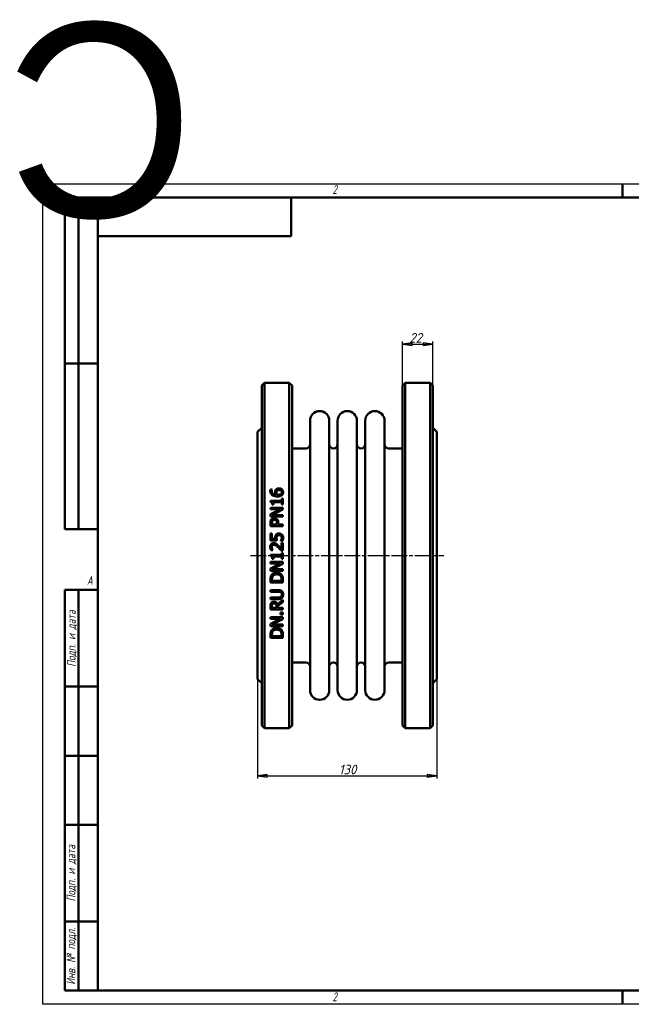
# Model space of a CAD drawing. Header units: millimetres. Extents: x -796 to 2258, y -139 to 713.
# Tile 2 of 4: x -17 to 427, y 0 to 713. Entities that reach past the tile are written whole.
import ezdxf
from ezdxf.enums import TextEntityAlignment as Align

# ---------------------------------------------------------------- set-up
doc = ezdxf.new("R2018")
doc.units = ezdxf.units.MM
doc.header["$LTSCALE"] = 2
doc.linetypes.add('CHAIN', pattern=[0.7087, 0.4724, -0.0591, 0.1181, -0.0591])
for name, color, linetype, lineweight in [('Видимый контур (ГОСТ)', 7, 'Continuous', 50), ('Кромка (ГОСТ)', 7, 'Continuous', 50), ('Обозначение (ГОСТ)', 7, 'Continuous', 25), ('Осевая линия (ГОСТ)', 7, 'Continuous', 25), ('Размер (ГОСТ)', 7, 'Continuous', 25), ('Эскизная геометрия (ГОСТ)', 7, 'Continuous', 50)]:
    doc.layers.add(name, color=color, linetype=linetype, lineweight=lineweight)
doc.styles.add('Альтернативный текст (ГОСТ)', font='arial.ttf', dxfattribs={"width": 0.8})
doc.styles.add('Обычный текст (ГОСТ)', font='GOST Common Italic.ttf')
doc.dimstyles.new('Обычный (ГОСТ)', dxfattribs={"dimscale": 2, "dimtxt": 3.5, "dimasz": 3.5, "dimexe": 1, "dimexo": 0, "dimgap": 0.5, "dimtad": 1, "dimtxsty": 'Обычный текст (ГОСТ)', "dimblk": 'Filled-1', "dimcen": 0.09, "dimdle": 15, "dimclrd": 256, "dimclre": 256, "dimclrt": 256, "dimazin": 2, "dimtfac": 0.714286, "dimtdec": 3, "dimtmove": 0, "dimatfit": 3, "dimfxl": 1, "dimtolj": 1, "dimlwd": 25, "dimlwe": 25, "dimarcsym": 0})

# ---------------------------------------------------------------- blocks, each defined once
blk = doc.blocks.new('Рамки ГОСТ - Рамка')
at = {"layer": 'Кромка (ГОСТ)', "lineweight": 25}
for p, q in [((0, 0), (0, 297)), ((0, 297), (420, 297)), ((420, 297), (420, 0)), ((420, 0), (0, 0))]:
    blk.add_line(p, q, dxfattribs=at)
at = {"layer": 'Кромка (ГОСТ)'}
for p, q in [((210, 292), (210, 297)), ((415, 292), (20, 292)), ((20, 292), (20, 5)), ((415, 5), (415, 292)), ((20, 5), (415, 5)), ((210, 5), (210, 0))]:
    blk.add_line(p, q, dxfattribs=at)
at = {"layer": 'Кромка (ГОСТ)', "char_height": 3.17, "attachment_point": 1, "style": 'Альтернативный текст (ГОСТ)'}
for s, insert, width in [('\\fGOST Common|b0|i1;{\\H3.1700;2}', (105, 296.5), 5.2328), ('\\fGOST Common|b0|i1;{\\H3.1700;1}', (315.02, 296.44), 5.2327), ('\\fGOST Common|b0|i1;{\\H3.1700;A}', (16, 155), 5.1335), ('\\fGOST Common|b0|i1;{\\H3.1700;A}', (416, 148.5), 5.0704), ('\\fGOST Common|b0|i1;{\\H3.1700;2}', (104.99, 4.3), 5.2328), ('\\fGOST Common|b0|i1;{\\H3.1700;1}', (315, 4.14), 6.6287)]:
    blk.add_mtext(s, dxfattribs=dict(at, insert=insert, width=width))
blk = doc.blocks.new('ГОСТ - Доп. графы 1')
at = {"layer": 'Эскизная геометрия (ГОСТ)'}
for p, q in [((-12, 0), (-12, 145)), ((-12, 145), (0, 145)), ((-7, 145), (-7, 0)), ((-12, 110), (-7, 110)), ((-7, 110), (0, 110)), ((-12, 85), (-7, 85)), ((-7, 85), (0, 85)), ((-12, 60), (-7, 60)), ((-7, 60), (0, 60)), ((-12, 25), (-7, 25)), ((-7, 25), (0, 25)), ((0, 0), (-12, 0))]:
    blk.add_line(p, q, dxfattribs=at)
at = {"layer": 'Обозначение (ГОСТ)', "char_height": 3.17, "attachment_point": 5, "rotation": 90, "style": 'Альтернативный текст (ГОСТ)'}
for s, insert, width in [('\\fGOST Common|b0|i1;{\\H3.1700;Подп. и дата}', (-9.37, 127.41), 34.7679), ('\\fGOST Common|b0|i1;{\\H3.1700;Подп. и дата}', (-9.5, 42.47), 35.1486), ('\\fGOST Common|b0|i1;{\\H3.1700;Инв. № подл.}', (-9.5, 12.41), 24.9618)]:
    blk.add_mtext(s, dxfattribs=dict(at, insert=insert, width=width))
at = {"layer": 'Обозначение (ГОСТ)', "lineweight": 30, "flags": 17}
for tag, p in [('Подп._и_дата_2', (-3.53, 127.51)), ('Инв._номер_дубликата', (-3.41, 97.47)), ('Взамен_инв._номера', (-3.46, 72.53)), ('Подп._и_дата_1', (-3.42, 42.35)), ('ИНВЕНТАРНЫЙ_НОМЕР', (-3.33, 12.68))]:
    blk.add_attdef(tag, text='', height=3.17, rotation=90, dxfattribs=at).set_placement(p, align=Align.MIDDLE_CENTER)
blk = doc.blocks.new('ГОСТ - Доп. графы 2')
at = {"layer": 'Эскизная геометрия (ГОСТ)'}
for p, q in [((-12, 0), (-12, 120)), ((-12, 120), (0, 120)), ((-7, 0), (-7, 120)), ((-12, 60), (0, 60)), ((0, 0), (-12, 0))]:
    blk.add_line(p, q, dxfattribs=at)
at = {"layer": 'Обозначение (ГОСТ)', "lineweight": 30, "flags": 17}
for tag, p in [('Первичная_применяемость', (-3.65, 90.03)), ('Справочный_номер', (-3.55, 30.02))]:
    blk.add_attdef(tag, text='', height=3.17, rotation=90, dxfattribs=at).set_placement(p, align=Align.MIDDLE_CENTER)
blk = doc.blocks.new('ГОСТ - Доп. графы 3')
at = {"layer": 'Эскизная геометрия (ГОСТ)'}
for p, q in [((0, 0), (70, 0)), ((70, 0), (70, -14)), ((70, -14), (0, -14))]:
    blk.add_line(p, q, dxfattribs=at)
at = {"layer": 'Обозначение (ГОСТ)', "lineweight": 30}
blk.add_attdef('ОБОЗНАЧЕНИЕ', text='', height=5, rotation=180, dxfattribs=at).set_placement((34.94, -6.97), align=Align.MIDDLE_CENTER)
blk = doc.blocks.new('Filled-1')
at = {"color": 0}
for p, q in [((0, 0), (-1, 0.14)), ((-1, 0.14), (-1, -0.14)), ((-1, 0), (0, 0)), ((-1, -0.14), (0, 0))]:
    blk.add_line(p, q, dxfattribs=at)
at = {"color": 0, "flags": 128}
blk.add_lwpolyline([(-1, -0.14), (0, 0), (-1, 0.14), (-1, -0.14)], dxfattribs=at)
at = {"color": 0}
blk.add_solid([(-1, -0.14), (0, 0), (-1, 0.14), (-1, -0.14)], dxfattribs=at)
blk = doc.blocks.new('*D9')
at = {"layer": 'Defpoints', "color": 0, "linetype": 'Continuous', "transparency": 16777216}
for p in [(155.7, 235.45), (285.7, 235.45), (285.7, 165.45)]:
    blk.add_point(p, dxfattribs=at)
at = {"layer": 'Размер (ГОСТ)', "linetype": 'Continuous', "lineweight": 25, "transparency": 16777216}
for p, q in [((155.7, 235.45), (155.7, 163.45)), ((285.7, 235.45), (285.7, 163.45)), ((162.7, 165.45), (278.7, 165.45))]:
    blk.add_line(p, q, dxfattribs=at)
at = {"layer": 'Размер (ГОСТ)', "linetype": 'Continuous', "lineweight": 25, "transparency": 16777216, "xscale": 7, "yscale": 7, "zscale": 7, "rotation": 180}
blk.add_blockref('Filled-1', (155.7, 165.45), dxfattribs=at)
at = {"layer": 'Размер (ГОСТ)', "linetype": 'Continuous', "lineweight": 25, "transparency": 16777216, "xscale": 7, "yscale": 7, "zscale": 7}
blk.add_blockref('Filled-1', (285.7, 165.45), dxfattribs=at)
at = {"layer": 'Размер (ГОСТ)', "linetype": 'Continuous', "lineweight": 25, "transparency": 16777216, "insert": (214.64, 173.45), "char_height": 7, "attachment_point": 1, "style": 'Обычный текст (ГОСТ)'}
blk.add_mtext('\\A1;130', dxfattribs=at)
blk = doc.blocks.new('*D13')
at = {"layer": 'Defpoints', "color": 0, "linetype": 'Continuous', "transparency": 16777216}
for p in [(282.7, 477.95), (260.7, 447.95), (282.7, 447.95)]:
    blk.add_point(p, dxfattribs=at)
at = {"layer": 'Размер (ГОСТ)', "linetype": 'Continuous', "lineweight": 25, "transparency": 16777216}
for p, q in [((260.7, 447.95), (260.7, 479.95)), ((267.7, 477.95), (275.7, 477.95)), ((282.7, 447.95), (282.7, 479.95))]:
    blk.add_line(p, q, dxfattribs=at)
at = {"layer": 'Размер (ГОСТ)', "linetype": 'Continuous', "lineweight": 25, "transparency": 16777216, "xscale": 7, "yscale": 7, "zscale": 7, "rotation": 180}
blk.add_blockref('Filled-1', (260.7, 477.95), dxfattribs=at)
at = {"layer": 'Размер (ГОСТ)', "linetype": 'Continuous', "lineweight": 25, "transparency": 16777216, "xscale": 7, "yscale": 7, "zscale": 7}
blk.add_blockref('Filled-1', (282.7, 477.95), dxfattribs=at)
at = {"layer": 'Размер (ГОСТ)', "linetype": 'Continuous', "lineweight": 25, "transparency": 16777216, "insert": (265.68, 485.95), "char_height": 7, "attachment_point": 1, "style": 'Обычный текст (ГОСТ)'}
blk.add_mtext('\\A1;22', dxfattribs=at)

msp = doc.modelspace()

# ---------------------------------------------------------------- linework, layer by layer
at = {"layer": 'Видимый контур (ГОСТ)'}
for p, q in [((158.697, 447.953), (160.697, 449.953)), ((160.697, 199.953), (160.697, 449.953)), ((160.697, 449.953), (178.697, 449.953)), ((178.697, 449.953), (178.697, 199.953)), ((180.697, 447.953), (178.697, 449.953)), ((260.697, 447.953), (262.697, 449.953)), ((262.697, 449.953), (280.697, 449.953)), ((262.697, 449.953), (262.697, 199.953)), ((280.697, 199.953), (280.697, 449.953)), ((282.697, 447.953), (280.697, 449.953)), ((158.697, 447.953), (158.697, 201.953)), ((180.697, 201.953), (180.697, 447.953)), ((260.697, 201.953), (260.697, 447.953)), ((282.697, 447.953), (282.697, 201.953)), ((193.697, 227.453), (193.697, 422.453)), ((207.697, 227.453), (207.697, 422.453)), ((213.697, 227.453), (213.697, 422.453)), ((227.697, 227.453), (227.697, 422.453)), ((233.697, 227.453), (233.697, 422.453)), ((247.697, 227.453), (247.697, 422.453)), ((155.697, 414.453), (158.697, 417.453)), ((155.697, 414.453), (155.697, 235.453)), ((285.697, 414.453), (282.697, 417.453)), ((285.697, 414.453), (285.697, 235.453)), ((180.697, 402.453), (190.697, 402.453)), ((250.697, 402.453), (260.697, 402.453)), ((165.042, 372.74), (166.201, 372.74)), ((166.201, 372.689), (166.201, 372.74)), ((165.056, 364.578), (165.056, 363.645)), ((165.056, 364.578), (173.166, 364.578)), ((173.166, 366.176), (173.166, 364.578)), ((173.166, 366.176), (174.085, 366.176)), ((174.085, 361.785), (174.085, 366.176)), ((165.085, 359.51), (174.085, 359.51)), ((165.085, 359.51), (165.085, 358.394)), ((172.211, 358.394), (165.085, 358.394)), ((172.211, 358.394), (165.085, 354.769)), ((167.135, 361.785), (166.311, 361.785)), ((166.325, 354.185), (174.085, 358.168)), ((167.135, 361.785), (167.135, 363.419)), ((173.166, 363.419), (167.135, 363.419)), ((173.166, 363.419), (173.166, 361.785)), ((174.085, 361.785), (173.166, 361.785)), ((174.085, 358.168), (174.085, 359.51)), ((165.085, 354.769), (165.085, 353.07)), ((174.085, 353.07), (165.085, 353.07)), ((166.325, 354.185), (174.085, 354.185)), ((174.085, 353.07), (174.085, 354.185)), ((165.085, 348.504), (165.085, 346.243)), ((174.085, 346.243), (165.085, 346.243)), ((166.121, 347.439), (166.121, 348.431)), ((166.121, 347.439), (169.709, 347.439)), ((169.709, 348.256), (169.709, 347.439)), ((170.73, 347.439), (170.73, 348.453)), ((170.73, 347.439), (174.085, 347.439)), ((174.085, 346.243), (174.085, 347.439)), ((165.085, 340.773), (165.085, 335.835)), ((165.085, 340.773), (166.143, 340.773)), ((169.724, 335.835), (165.085, 335.835)), ((166.143, 336.995), (166.143, 340.773)), ((166.143, 336.995), (168.542, 336.995)), ((172.488, 335.551), (172.488, 335.463)), ((173.764, 335.463), (172.488, 335.463)), ((166.719, 328.805), (165.435, 328.805)), ((166.719, 328.805), (166.719, 328.87)), ((174.085, 328.615), (172.809, 328.615)), ((173.042, 334.165), (174.085, 334.165)), ((173.042, 334.165), (173.042, 329.745)), ((174.085, 328.615), (174.085, 334.165)), ((165.056, 325.362), (165.056, 324.429)), ((165.056, 325.362), (173.166, 325.362)), ((167.135, 322.569), (166.311, 322.569)), ((167.135, 322.569), (167.135, 324.202)), ((173.166, 324.202), (167.135, 324.202)), ((173.166, 326.959), (173.166, 325.362)), ((173.166, 326.959), (174.085, 326.959)), ((173.166, 324.202), (173.166, 322.569)), ((174.085, 322.569), (173.166, 322.569)), ((174.085, 322.569), (174.085, 326.959)), ((165.085, 320.293), (174.085, 320.293)), ((165.085, 320.293), (165.085, 319.177)), ((172.211, 319.177), (165.085, 319.177)), ((172.211, 319.177), (165.085, 315.553)), ((165.085, 315.553), (165.085, 313.853)), ((174.085, 313.853), (165.085, 313.853)), ((166.325, 314.969), (174.085, 318.951)), ((166.325, 314.969), (174.085, 314.969)), ((174.085, 318.951), (174.085, 320.293)), ((174.085, 313.853), (174.085, 314.969)), ((165.085, 307.508), (165.085, 305.459)), ((166.121, 306.655), (166.121, 307.566)), ((166.121, 306.655), (173.05, 306.655)), ((173.05, 307.566), (173.05, 306.655)), ((174.085, 305.459), (174.085, 307.53)), ((174.085, 305.459), (165.085, 305.459)), ((165.085, 299.879), (165.085, 298.683)), ((165.085, 299.879), (170.701, 299.879)), ((170.73, 298.683), (165.085, 298.683)), ((165.085, 294.562), (170.701, 294.562)), ((165.085, 294.562), (165.085, 293.366)), ((170.701, 293.366), (165.085, 293.366)), ((174.085, 292.761), (170.169, 289.559)), ((174.085, 291.207), (174.085, 292.761)), ((165.085, 288.115), (165.085, 285.796)), ((174.085, 285.796), (165.085, 285.796)), ((166.121, 286.992), (166.121, 288.181)), ((166.121, 286.992), (169.505, 286.992)), ((169.505, 288.042), (169.505, 286.992)), ((170.504, 288.363), (174.085, 291.207)), ((170.504, 286.992), (170.504, 288.363)), ((170.504, 286.992), (174.085, 286.992)), ((174.085, 285.796), (174.085, 286.992)), ((165.085, 280.224), (165.085, 279.108)), ((165.085, 280.224), (174.085, 280.224)), ((172.211, 279.108), (165.085, 275.483)), ((172.211, 279.108), (165.085, 279.108)), ((166.325, 274.899), (174.085, 278.882)), ((172.364, 283.724), (174.085, 283.724)), ((172.364, 283.724), (172.364, 282.28)), ((174.085, 282.28), (172.364, 282.28)), ((174.085, 282.28), (174.085, 283.724)), ((174.085, 278.882), (174.085, 280.224)), ((165.085, 275.483), (165.085, 273.783)), ((174.085, 273.783), (165.085, 273.783)), ((166.325, 274.899), (174.085, 274.899)), ((174.085, 273.783), (174.085, 274.899)), ((165.085, 267.438), (165.085, 265.389)), ((174.085, 265.389), (165.085, 265.389)), ((166.121, 266.585), (166.121, 267.497)), ((166.121, 266.585), (173.05, 266.585)), ((173.05, 267.497), (173.05, 266.585)), ((174.085, 265.389), (174.085, 267.46)), ((180.697, 247.453), (190.697, 247.453)), ((250.697, 247.453), (260.697, 247.453)), ((155.697, 235.453), (158.697, 232.453)), ((285.697, 235.453), (282.697, 232.453)), ((158.697, 201.953), (160.697, 199.953)), ((160.697, 199.953), (178.697, 199.953)), ((180.697, 201.953), (178.697, 199.953)), ((260.697, 201.953), (262.697, 199.953)), ((262.697, 199.953), (280.697, 199.953)), ((282.697, 201.953), (280.697, 199.953))]:
    msp.add_line(p, q, dxfattribs=at)
for centre, radius, start, end in [((200.697, 422.453), 7, 0, 180), ((220.697, 422.453), 7, 0, 180), ((240.697, 422.453), 7, 0, 180), ((190.697, 405.453), 3, 270, 0), ((210.697, 405.453), 3, 180, 0), ((230.697, 405.453), 3, 180, 0), ((250.697, 405.453), 3, 180, 270), ((190.697, 244.453), 3, 0, 90), ((210.697, 244.453), 3, 0, 180), ((230.697, 244.453), 3, 0, 180), ((250.697, 244.453), 3, 90, 180), ((200.697, 227.453), 7, 180, 0), ((220.697, 227.453), 7, 180, 0), ((240.697, 227.453), 7, 180, 0)]:
    msp.add_arc(centre, radius, start, end, dxfattribs=at)
for points, knots in [([(164.918, 371.719), (164.918, 371.825), (164.92, 371.931), (164.932, 372.137), (164.942, 372.248), (164.973, 372.479), (165, 372.614), (165.042, 372.74)], [0, 0, 0, 0, 0.03426413, 0.03426413, 0.06697497, 0.06697497, 0.10954171, 0.10954171, 0.10954171, 0.10954171]), ([(166.369, 368.67), (166.038, 368.906), (165.763, 369.189), (165.418, 369.699), (165.245, 369.987), (164.973, 370.824), (164.918, 371.272), (164.918, 371.719)], [0, 0, 0, 0, 0.12461931, 0.12461931, 0.19396727, 0.19396727, 0.26700775, 0.26700775, 0.26700775, 0.26700775]), ([(166.201, 372.689), (166.148, 372.587), (166.106, 372.462), (165.992, 372.068), (165.961, 371.817), (165.961, 371.558)], [0, 0, 0, 0, 0.03651495, 0.03651495, 0.13309056, 0.13309056, 0.13309056, 0.13309056]), ([(165.961, 371.558), (165.961, 371.221), (166.012, 370.886), (166.253, 370.289), (166.419, 370.04), (166.829, 369.633), (167.103, 369.423), (167.972, 369.064), (168.475, 368.969), (168.965, 368.925)], [0, 0, 0, 0, 0.10892796, 0.10892796, 0.20527924, 0.20527924, 0.28829813, 0.28829813, 0.37794767, 0.37794767, 0.37794767, 0.37794767]), ([(168.338, 370.8), (168.338, 370.968), (168.346, 371.139), (168.376, 371.388), (168.389, 371.471), (168.443, 371.742), (168.492, 371.888), (168.644, 372.213), (168.752, 372.383), (168.871, 372.543)], [0, 0, 0, 0, 0.05429982, 0.05429982, 0.08109049, 0.08109049, 0.14359068, 0.14359068, 0.21958988, 0.21958988, 0.21958988, 0.21958988]), ([(168.965, 368.925), (168.846, 369.098), (168.739, 369.277), (168.517, 369.734), (168.458, 369.937), (168.369, 370.263), (168.338, 370.531), (168.338, 370.8)], [0, 0, 0, 0, 0.06589666, 0.06589666, 0.16122583, 0.16122583, 0.54697461, 0.54697461, 0.54697461, 0.54697461]), ([(168.871, 372.543), (168.99, 372.702), (169.128, 372.845), (169.5, 373.137), (169.708, 373.236), (170.081, 373.383), (170.305, 373.44), (170.744, 373.507), (170.956, 373.52), (171.168, 373.52)], [0, 0, 0, 0, 0.06273284, 0.06273284, 0.14647551, 0.14647551, 0.25913808, 0.25913808, 0.36176319, 0.36176319, 0.36176319, 0.36176319]), ([(169.651, 371.682), (169.567, 371.576), (169.502, 371.461), (169.34, 371.03), (169.337, 370.663), (169.337, 370.53)], [0, 0, 0, 0, 0.04246975, 0.04246975, 0.14766148, 0.14766148, 0.14766148, 0.14766148]), ([(171.219, 372.295), (171.01, 372.295), (170.794, 372.279), (170.358, 372.188), (170.167, 372.111), (169.865, 371.91), (169.75, 371.803), (169.651, 371.682)], [0, 0, 0, 0, 0.06285678, 0.06285678, 0.13374764, 0.13374764, 0.18967506, 0.18967506, 0.18967506, 0.18967506]), ([(171.168, 373.52), (171.394, 373.52), (171.618, 373.502), (172.279, 373.382), (172.605, 373.236), (173.055, 372.99), (173.254, 372.846), (173.429, 372.674)], [0, 0, 0, 0, 0.06774472, 0.06774472, 0.2017948, 0.2017948, 0.32961116, 0.32961116, 0.32961116, 0.32961116]), ([(173.29, 370.668), (173.29, 370.89), (173.254, 371.109), (173.088, 371.497), (172.975, 371.657), (172.716, 371.902), (172.556, 372.024), (172.139, 372.187), (171.959, 372.23), (171.594, 372.284), (171.405, 372.295), (171.219, 372.295)], [0, 0, 0, 0, 0.07154179, 0.07154179, 0.13465367, 0.13465367, 0.18267506, 0.18267506, 0.21558394, 0.21558394, 0.24889538, 0.24889538, 0.24889538, 0.24889538]), ([(172.78, 369.545), (172.893, 369.647), (172.997, 369.761), (173.114, 369.944), (173.181, 370.058), (173.272, 370.375), (173.29, 370.521), (173.29, 370.668)], [0, 0, 0, 0, 0.047281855, 0.047281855, 0.068611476, 0.068611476, 0.086039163, 0.086039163, 0.086039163, 0.086039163]), ([(173.429, 372.674), (173.604, 372.506), (173.755, 372.321), (173.996, 371.929), (174.082, 371.738), (174.236, 371.256), (174.275, 370.96), (174.275, 370.661)], [0, 0, 0, 0, 0.07570966, 0.07570966, 0.14612695, 0.14612695, 0.24856042, 0.24856042, 0.24856042, 0.24856042]), ([(174.275, 370.661), (174.275, 370.463), (174.259, 370.264), (174.186, 369.88), (174.131, 369.697), (173.991, 369.368), (173.91, 369.221), (173.71, 368.936), (173.591, 368.801), (173.458, 368.677)], [0, 0, 0, 0, 0.06392329, 0.06392329, 0.1254516, 0.1254516, 0.17926639, 0.17926639, 0.2362741, 0.2362741, 0.2362741, 0.2362741]), ([(166.311, 361.785), (166.311, 362.041), (166.296, 362.316), (166.189, 362.895), (166.097, 363.074), (165.968, 363.273), (165.887, 363.355), (165.696, 363.485), (165.592, 363.532), (165.346, 363.61), (165.2, 363.633), (165.056, 363.645)], [0, 0, 0, 0, 0.08046258, 0.08046258, 0.1849027, 0.1849027, 0.28660732, 0.28660732, 0.38322901, 0.38322901, 0.50487437, 0.50487437, 0.50487437, 0.50487437]), ([(170.132, 367.685), (169.714, 367.685), (169.292, 367.708), (168.466, 367.816), (167.946, 367.912), (167.037, 368.258), (166.688, 368.441), (166.369, 368.67)], [0, 0, 0, 0, 0.1256111, 0.1256111, 0.25006197, 0.25006197, 0.33633174, 0.33633174, 0.33633174, 0.33633174]), ([(169.337, 370.53), (169.337, 370.377), (169.35, 370.224), (169.403, 369.915), (169.443, 369.766), (169.583, 369.374), (169.697, 369.144), (169.833, 368.925)], [0, 0, 0, 0, 0.04932238, 0.04932238, 0.1007018, 0.1007018, 0.18148332, 0.18148332, 0.18148332, 0.18148332]), ([(169.833, 368.925), (169.918, 368.921), (170.002, 368.916), (170.121, 368.909), (170.224, 368.903), (170.402, 368.903)], [0, 0, 0, 0, 0.025325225, 0.025325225, 0.035718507, 0.035718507, 0.035718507, 0.035718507]), ([(173.458, 368.677), (173.287, 368.514), (173.093, 368.376), (172.577, 368.09), (172.273, 367.984), (171.76, 367.831), (171.427, 367.771), (170.779, 367.7), (170.453, 367.685), (170.132, 367.685)], [0, 0, 0, 0, 0.07323398, 0.07323398, 0.17966846, 0.17966846, 0.35123133, 0.35123133, 0.51705391, 0.51705391, 0.51705391, 0.51705391]), ([(170.402, 368.903), (170.699, 368.903), (171.01, 368.917), (171.897, 369.035), (172.227, 369.188), (172.573, 369.38), (172.684, 369.456), (172.78, 369.545)], [0, 0, 0, 0, 0.08916919, 0.08916919, 0.26843896, 0.26843896, 0.35939679, 0.35939679, 0.35939679, 0.35939679]), ([(165.085, 348.504), (165.085, 348.757), (165.095, 349.016), (165.143, 349.493), (165.179, 349.727), (165.321, 350.275), (165.454, 350.582), (165.647, 350.86)], [0, 0, 0, 0, 0.07729153, 0.07729153, 0.14655085, 0.14655085, 0.24851358, 0.24851358, 0.24851358, 0.24851358]), ([(165.647, 350.86), (165.763, 351.03), (165.897, 351.185), (166.259, 351.506), (166.455, 351.617), (166.772, 351.774), (166.979, 351.839), (167.392, 351.916), (167.596, 351.932), (167.798, 351.932)], [0, 0, 0, 0, 0.06273088, 0.06273088, 0.14674831, 0.14674831, 0.28037531, 0.28037531, 0.40475785, 0.40475785, 0.40475785, 0.40475785]), ([(166.464, 350.036), (166.366, 349.889), (166.294, 349.728), (166.195, 349.395), (166.121, 349.069), (166.121, 348.431)], [0, 0, 0, 0, 0.05373616, 0.05373616, 0.10621096, 0.10621096, 0.10621096, 0.10621096]), ([(167.835, 350.685), (167.623, 350.685), (167.41, 350.66), (167.025, 350.537), (166.897, 350.461), (166.673, 350.3), (166.558, 350.177), (166.464, 350.036)], [0, 0, 0, 0, 0.06349564, 0.06349564, 0.12135971, 0.12135971, 0.216391, 0.216391, 0.216391, 0.216391]), ([(167.798, 351.932), (168.04, 351.932), (168.278, 351.905), (168.817, 351.776), (169.174, 351.638), (169.605, 351.324), (169.704, 351.238), (169.797, 351.144)], [0, 0, 0, 0, 0.07243079, 0.07243079, 0.16651779, 0.16651779, 0.19760846, 0.19760846, 0.19760846, 0.19760846]), ([(169.17, 350.174), (169.077, 350.267), (168.976, 350.35), (168.704, 350.524), (168.544, 350.587), (168.201, 350.669), (168.016, 350.685), (167.835, 350.685)], [0, 0, 0, 0, 0.03967063, 0.03967063, 0.09734358, 0.09734358, 0.1580768, 0.1580768, 0.1580768, 0.1580768]), ([(169.709, 348.256), (169.709, 348.481), (169.701, 348.715), (169.659, 349.122), (169.627, 349.326), (169.535, 349.629), (169.484, 349.75), (169.349, 349.978), (169.267, 350.082), (169.17, 350.174)], [0, 0, 0, 0, 0.06863446, 0.06863446, 0.1250126, 0.1250126, 0.16504897, 0.16504897, 0.20557423, 0.20557423, 0.20557423, 0.20557423]), ([(169.797, 351.144), (170.013, 350.925), (170.191, 350.679), (170.507, 350.072), (170.584, 349.778), (170.703, 349.233), (170.73, 348.834), (170.73, 348.453)], [0, 0, 0, 0, 0.09345145, 0.09345145, 0.20869443, 0.20869443, 0.4562584, 0.4562584, 0.4562584, 0.4562584]), ([(168.491, 337.812), (168.491, 338.058), (168.502, 338.312), (168.574, 338.921), (168.642, 339.128), (168.766, 339.469), (168.896, 339.692), (169.053, 339.898)], [0, 0, 0, 0, 0.07423888, 0.07423888, 0.18479275, 0.18479275, 0.45703161, 0.45703161, 0.45703161, 0.45703161]), ([(168.542, 336.995), (168.527, 337.113), (168.515, 337.231), (168.497, 337.49), (168.491, 337.662), (168.491, 337.812)], [0, 0, 0, 0, 0.035845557, 0.035845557, 0.078268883, 0.078268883, 0.078268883, 0.078268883]), ([(169.053, 339.898), (169.17, 340.053), (169.305, 340.192), (169.619, 340.439), (169.83, 340.574), (170.29, 340.728), (170.47, 340.766), (170.839, 340.814), (171.034, 340.824), (171.226, 340.824)], [0, 0, 0, 0, 0.0587745, 0.0587745, 0.12000097, 0.12000097, 0.15627257, 0.15627257, 0.19488998, 0.19488998, 0.19488998, 0.19488998]), ([(169.921, 339.088), (169.809, 338.961), (169.725, 338.816), (169.546, 338.35), (169.505, 337.962), (169.505, 337.615)], [0, 0, 0, 0, 0.05100319, 0.05100319, 0.15074042, 0.15074042, 0.15074042, 0.15074042]), ([(169.505, 337.615), (169.505, 337.401), (169.516, 337.189), (169.546, 336.89), (169.567, 336.704), (169.654, 336.188), (169.688, 336), (169.724, 335.835)], [0, 0, 0, 0, 0.06436197, 0.06436197, 0.09026912, 0.09026912, 0.10255844, 0.10255844, 0.10255844, 0.10255844]), ([(171.219, 339.599), (170.943, 339.599), (170.669, 339.566), (170.378, 339.445), (170.267, 339.394), (170.062, 339.241), (169.987, 339.169), (169.921, 339.088)], [0, 0, 0, 0, 0.08287236, 0.08287236, 0.10606828, 0.10606828, 0.12214625, 0.12214625, 0.12214625, 0.12214625]), ([(172.685, 339.139), (172.553, 339.25), (172.406, 339.34), (172.053, 339.495), (171.877, 339.535), (171.578, 339.587), (171.397, 339.599), (171.219, 339.599)], [0, 0, 0, 0, 0.05196963, 0.05196963, 0.11588766, 0.11588766, 0.20746375, 0.20746375, 0.20746375, 0.20746375]), ([(171.226, 340.824), (171.559, 340.824), (171.887, 340.783), (172.442, 340.622), (172.672, 340.525), (173.067, 340.298), (173.237, 340.173), (173.392, 340.029)], [0, 0, 0, 0, 0.09965402, 0.09965402, 0.17346391, 0.17346391, 0.23763044, 0.23763044, 0.23763044, 0.23763044]), ([(172.488, 335.551), (172.564, 335.654), (172.641, 335.792), (172.78, 336.061), (172.871, 336.257), (172.969, 336.521)], [0, 0, 0, 0, 0.038539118, 0.038539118, 0.092358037, 0.092358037, 0.092358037, 0.092358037]), ([(173.232, 337.841), (173.232, 338.015), (173.21, 338.186), (173.137, 338.453), (173.109, 338.529), (173.049, 338.677), (172.995, 338.778), (172.858, 338.971), (172.776, 339.06), (172.685, 339.139)], [0, 0, 0, 0, 0.05254469, 0.05254469, 0.08331174, 0.08331174, 0.16411498, 0.16411498, 0.24868365, 0.24868365, 0.24868365, 0.24868365]), ([(172.969, 336.521), (173.027, 336.687), (173.081, 336.858), (173.182, 337.237), (173.232, 337.475), (173.232, 337.841)], [0, 0, 0, 0, 0.05282575, 0.05282575, 0.11799543, 0.11799543, 0.11799543, 0.11799543]), ([(173.392, 340.029), (173.604, 339.833), (173.775, 339.604), (174.016, 339.156), (174.117, 338.921), (174.248, 338.362), (174.275, 338.091), (174.275, 337.819)], [0, 0, 0, 0, 0.08689497, 0.08689497, 0.15331619, 0.15331619, 0.21298331, 0.21298331, 0.21298331, 0.21298331]), ([(174.275, 337.819), (174.275, 337.562), (174.258, 337.305), (174.154, 336.541), (174.004, 335.951), (173.764, 335.463)], [0, 0, 0, 0, 0.07768401, 0.07768401, 0.23245159, 0.23245159, 0.23245159, 0.23245159]), ([(164.896, 331.109), (164.896, 331.511), (164.946, 331.919), (165.19, 332.584), (165.343, 332.844), (165.715, 333.247), (165.938, 333.431), (166.414, 333.649), (166.6, 333.706), (166.982, 333.778), (167.175, 333.793), (167.368, 333.793)], [0, 0, 0, 0, 0.12066628, 0.12066628, 0.2127057, 0.2127057, 0.28522925, 0.28522925, 0.3283993, 0.3283993, 0.37102595, 0.37102595, 0.37102595, 0.37102595]), ([(165.435, 328.805), (165.307, 329.067), (165.196, 329.406), (165.021, 330.034), (164.896, 330.531), (164.896, 331.109)], [0, 0, 0, 0, 0.08766913, 0.08766913, 0.16974773, 0.16974773, 0.16974773, 0.16974773]), ([(166.303, 332.123), (166.191, 331.993), (166.107, 331.847), (165.995, 331.543), (165.939, 331.329), (165.939, 331.022)], [0, 0, 0, 0, 0.051473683, 0.051473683, 0.097243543, 0.097243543, 0.097243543, 0.097243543]), ([(165.939, 331.022), (165.939, 330.833), (165.96, 330.645), (166.027, 330.329), (166.094, 330.058), (166.223, 329.745)], [0, 0, 0, 0, 0.05678134, 0.05678134, 0.097093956, 0.097093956, 0.097093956, 0.097093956]), ([(166.223, 329.745), (166.286, 329.587), (166.362, 329.436), (166.498, 329.208), (166.616, 329.017), (166.719, 328.87)], [0, 0, 0, 0, 0.051054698, 0.051054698, 0.079655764, 0.079655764, 0.079655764, 0.079655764]), ([(167.434, 332.568), (167.209, 332.568), (166.981, 332.537), (166.706, 332.425), (166.609, 332.38), (166.433, 332.256), (166.364, 332.194), (166.303, 332.123)], [0, 0, 0, 0, 0.06733391, 0.06733391, 0.08929659, 0.08929659, 0.10624526, 0.10624526, 0.10624526, 0.10624526]), ([(167.368, 333.793), (167.695, 333.793), (168.023, 333.758), (168.504, 333.626), (168.816, 333.53), (169.17, 333.326)], [0, 0, 0, 0, 0.09803342, 0.09803342, 0.14958018, 0.14958018, 0.14958018, 0.14958018]), ([(170.643, 330.788), (170.304, 331.096), (169.926, 331.424), (169.059, 332.086), (168.731, 332.264), (168.122, 332.502), (167.784, 332.568), (167.434, 332.568)], [0, 0, 0, 0, 0.13738083, 0.13738083, 0.32656528, 0.32656528, 0.54447603, 0.54447603, 0.54447603, 0.54447603]), ([(169.17, 333.326), (169.412, 333.192), (169.642, 333.035), (170.039, 332.721), (170.354, 332.457), (170.709, 332.123)], [0, 0, 0, 0, 0.08322, 0.08322, 0.15196734, 0.15196734, 0.15196734, 0.15196734]), ([(172.809, 328.615), (172.499, 328.945), (172.185, 329.274), (171.545, 329.932), (171.182, 330.298), (170.643, 330.788)], [0, 0, 0, 0, 0.13573555, 0.13573555, 0.27581771, 0.27581771, 0.27581771, 0.27581771]), ([(170.709, 332.123), (171.023, 331.834), (171.332, 331.534), (171.767, 331.092), (171.805, 331.055), (172.366, 330.465), (172.731, 330.08), (173.042, 329.745)], [0, 0, 0, 0, 0.12813277, 0.12813277, 0.18632391, 0.18632391, 0.27496637, 0.27496637, 0.27496637, 0.27496637]), ([(166.311, 322.569), (166.311, 322.959), (166.276, 323.361), (166.091, 323.888), (166.009, 323.997), (165.892, 324.134), (165.802, 324.204), (165.61, 324.308), (165.512, 324.344), (165.296, 324.401), (165.175, 324.419), (165.056, 324.429)], [0, 0, 0, 0, 0.1171172, 0.1171172, 0.19262506, 0.19262506, 0.32427181, 0.32427181, 0.44307053, 0.44307053, 0.58047057, 0.58047057, 0.58047057, 0.58047057]), ([(165.085, 307.508), (165.085, 307.892), (165.098, 308.299), (165.183, 309.138), (165.249, 309.412), (165.413, 309.992), (165.572, 310.385), (165.8, 310.732)], [0, 0, 0, 0, 0.11635918, 0.11635918, 0.254954, 0.254954, 0.55903091, 0.55903091, 0.55903091, 0.55903091]), ([(165.8, 310.732), (166, 311.032), (166.235, 311.301), (166.868, 311.843), (167.229, 312.039), (167.829, 312.304), (168.173, 312.403), (168.877, 312.528), (169.236, 312.555), (169.593, 312.555)], [0, 0, 0, 0, 0.10867839, 0.10867839, 0.25057862, 0.25057862, 0.42091411, 0.42091411, 0.5907225, 0.5907225, 0.5907225, 0.5907225]), ([(166.661, 309.944), (166.52, 309.706), (166.408, 309.456), (166.224, 308.878), (166.121, 308.405), (166.121, 307.566)], [0, 0, 0, 0, 0.08328339, 0.08328339, 0.18335458, 0.18335458, 0.18335458, 0.18335458]), ([(169.578, 311.308), (169.132, 311.308), (168.678, 311.26), (167.931, 311.036), (167.628, 310.896), (167.074, 310.495), (166.843, 310.242), (166.661, 309.944)], [0, 0, 0, 0, 0.13368641, 0.13368641, 0.23401207, 0.23401207, 0.33924267, 0.33924267, 0.33924267, 0.33924267]), ([(172.452, 310.053), (172.303, 310.274), (172.126, 310.469), (171.733, 310.785), (171.47, 310.957), (170.857, 311.169), (170.613, 311.223), (170.108, 311.293), (169.841, 311.308), (169.578, 311.308)], [0, 0, 0, 0, 0.08014012, 0.08014012, 0.15178381, 0.15178381, 0.19583818, 0.19583818, 0.24274348, 0.24274348, 0.24274348, 0.24274348]), ([(169.593, 312.555), (170.08, 312.555), (170.564, 312.496), (171.751, 312.156), (172.266, 311.821), (172.887, 311.325), (173.149, 311.042), (173.363, 310.717)], [0, 0, 0, 0, 0.14635537, 0.14635537, 0.37051971, 0.37051971, 0.58704967, 0.58704967, 0.58704967, 0.58704967]), ([(173.05, 307.566), (173.05, 307.824), (173.04, 308.086), (172.996, 308.544), (172.96, 308.83), (172.801, 309.442), (172.656, 309.761), (172.452, 310.053)], [0, 0, 0, 0, 0.07820069, 0.07820069, 0.13897299, 0.13897299, 0.21708236, 0.21708236, 0.21708236, 0.21708236]), ([(173.363, 310.717), (173.558, 310.406), (173.72, 310.077), (173.93, 309.429), (174.085, 308.828), (174.085, 307.53)], [0, 0, 0, 0, 0.11055205, 0.11055205, 0.20588838, 0.20588838, 0.20588838, 0.20588838]), ([(170.701, 299.879), (171.124, 299.879), (171.565, 299.85), (172.373, 299.691), (172.618, 299.591), (173.032, 299.383), (173.252, 299.219), (173.444, 299.018)], [0, 0, 0, 0, 0.12683473, 0.12683473, 0.24702477, 0.24702477, 0.42953691, 0.42953691, 0.42953691, 0.42953691]), ([(170.701, 294.562), (171.292, 294.562), (171.613, 294.615), (171.9, 294.672), (172.022, 294.707), (172.273, 294.806), (172.399, 294.871), (172.517, 294.949)], [0, 0, 0, 0, 0.17730504, 0.17730504, 0.31409936, 0.31409936, 0.46786571, 0.46786571, 0.46786571, 0.46786571]), ([(173.444, 294.227), (173.286, 294.067), (173.11, 293.928), (172.651, 293.66), (172.406, 293.58), (171.98, 293.468), (171.727, 293.428), (171.222, 293.377), (170.959, 293.366), (170.701, 293.366)], [0, 0, 0, 0, 0.06851741, 0.06851741, 0.16065302, 0.16065302, 0.28059185, 0.28059185, 0.40458521, 0.40458521, 0.40458521, 0.40458521]), ([(172.517, 298.296), (172.392, 298.379), (172.259, 298.447), (171.949, 298.565), (171.774, 298.606), (171.286, 298.671), (171, 298.683), (170.73, 298.683)], [0, 0, 0, 0, 0.0452764, 0.0452764, 0.09975773, 0.09975773, 0.16570508, 0.16570508, 0.16570508, 0.16570508]), ([(173.254, 296.619), (173.254, 296.802), (173.239, 296.986), (173.161, 297.392), (173.096, 297.56), (172.986, 297.796), (172.916, 297.911), (172.74, 298.124), (172.636, 298.218), (172.517, 298.296)], [0, 0, 0, 0, 0.05641187, 0.05641187, 0.12729013, 0.12729013, 0.20275535, 0.20275535, 0.2815187, 0.2815187, 0.2815187, 0.2815187]), ([(172.517, 294.949), (172.678, 295.055), (172.812, 295.186), (173.011, 295.472), (173.1, 295.642), (173.23, 296.115), (173.254, 296.37), (173.254, 296.619)], [0, 0, 0, 0, 0.05815774, 0.05815774, 0.1066568, 0.1066568, 0.15654646, 0.15654646, 0.15654646, 0.15654646]), ([(173.444, 299.018), (173.648, 298.811), (173.815, 298.578), (174.076, 298.052), (174.147, 297.799), (174.252, 297.27), (174.275, 296.939), (174.275, 296.619)], [0, 0, 0, 0, 0.08833495, 0.08833495, 0.17965579, 0.17965579, 0.31335752, 0.31335752, 0.31335752, 0.31335752]), ([(174.275, 296.619), (174.275, 296.365), (174.259, 296.108), (174.179, 295.593), (174.119, 295.371), (173.981, 295.002), (173.9, 294.834), (173.699, 294.513), (173.58, 294.363), (173.444, 294.227)], [0, 0, 0, 0, 0.07824886, 0.07824886, 0.16082769, 0.16082769, 0.2354275, 0.2354275, 0.31160674, 0.31160674, 0.31160674, 0.31160674]), ([(165.085, 288.115), (165.085, 288.357), (165.092, 288.608), (165.127, 289.138), (165.157, 289.346), (165.241, 289.803), (165.372, 290.115), (165.559, 290.405)], [0, 0, 0, 0, 0.0761179, 0.0761179, 0.16642372, 0.16642372, 0.41705558, 0.41705558, 0.41705558, 0.41705558]), ([(165.559, 290.405), (165.661, 290.563), (165.78, 290.708), (166.109, 291.018), (166.291, 291.126), (166.57, 291.274), (166.761, 291.336), (167.146, 291.411), (167.338, 291.426), (167.529, 291.426)], [0, 0, 0, 0, 0.05789854, 0.05789854, 0.13838197, 0.13838197, 0.2766727, 0.2766727, 0.40721215, 0.40721215, 0.40721215, 0.40721215]), ([(166.427, 289.61), (166.341, 289.479), (166.278, 289.337), (166.187, 289.035), (166.121, 288.741), (166.121, 288.181)], [0, 0, 0, 0, 0.048381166, 0.048381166, 0.09849292, 0.09849292, 0.09849292, 0.09849292]), ([(167.623, 290.179), (167.449, 290.179), (167.276, 290.159), (166.926, 290.054), (166.806, 289.979), (166.616, 289.846), (166.512, 289.736), (166.427, 289.61)], [0, 0, 0, 0, 0.05219125, 0.05219125, 0.10995133, 0.10995133, 0.22508067, 0.22508067, 0.22508067, 0.22508067]), ([(167.529, 291.426), (167.824, 291.426), (168.119, 291.392), (168.802, 291.194), (169.069, 291.013), (169.458, 290.704), (169.645, 290.501), (169.955, 290.05), (170.075, 289.81), (170.169, 289.559)], [0, 0, 0, 0, 0.0886885, 0.0886885, 0.21387998, 0.21387998, 0.37689947, 0.37689947, 0.53541428, 0.53541428, 0.53541428, 0.53541428]), ([(169.038, 289.668), (168.951, 289.761), (168.853, 289.841), (168.614, 289.991), (168.475, 290.049), (168.213, 290.123), (168.097, 290.145), (167.862, 290.173), (167.742, 290.179), (167.623, 290.179)], [0, 0, 0, 0, 0.03900036, 0.03900036, 0.08560686, 0.08560686, 0.12087042, 0.12087042, 0.1565581, 0.1565581, 0.1565581, 0.1565581]), ([(169.505, 288.042), (169.505, 288.21), (169.498, 288.38), (169.459, 288.764), (169.425, 288.93), (169.372, 289.139), (169.329, 289.254), (169.207, 289.475), (169.13, 289.577), (169.038, 289.668)], [0, 0, 0, 0, 0.0527691, 0.0527691, 0.12112949, 0.12112949, 0.21118329, 0.21118329, 0.30432566, 0.30432566, 0.30432566, 0.30432566]), ([(165.8, 270.662), (165.977, 270.929), (166.186, 271.176), (166.773, 271.707), (167.106, 271.897), (167.705, 272.196), (168.1, 272.319), (168.866, 272.458), (169.23, 272.485), (169.593, 272.485)], [0, 0, 0, 0, 0.1036983, 0.1036983, 0.24916657, 0.24916657, 0.47972337, 0.47972337, 0.67901707, 0.67901707, 0.67901707, 0.67901707]), ([(169.578, 271.238), (169.258, 271.238), (168.934, 271.213), (168.226, 271.077), (167.852, 270.945), (167.328, 270.621), (167.157, 270.482), (166.873, 270.185), (166.759, 270.034), (166.661, 269.874)], [0, 0, 0, 0, 0.09613345, 0.09613345, 0.21734592, 0.21734592, 0.28723656, 0.28723656, 0.34846878, 0.34846878, 0.34846878, 0.34846878]), ([(172.452, 269.984), (172.321, 270.178), (172.166, 270.356), (171.743, 270.719), (171.499, 270.851), (171.026, 271.056), (170.731, 271.132), (170.152, 271.221), (169.863, 271.238), (169.578, 271.238)], [0, 0, 0, 0, 0.0757823, 0.0757823, 0.17535656, 0.17535656, 0.31045361, 0.31045361, 0.43765334, 0.43765334, 0.43765334, 0.43765334]), ([(169.593, 272.485), (169.947, 272.485), (170.3, 272.454), (171.219, 272.272), (171.668, 272.078), (172.317, 271.708), (172.578, 271.519), (173.023, 271.102), (173.207, 270.884), (173.363, 270.647)], [0, 0, 0, 0, 0.10639728, 0.10639728, 0.28230382, 0.28230382, 0.41963203, 0.41963203, 0.54454716, 0.54454716, 0.54454716, 0.54454716]), ([(165.085, 267.438), (165.085, 267.808), (165.097, 268.198), (165.179, 269.058), (165.248, 269.333), (165.401, 269.892), (165.562, 270.3), (165.8, 270.662)], [0, 0, 0, 0, 0.12483058, 0.12483058, 0.2898127, 0.2898127, 0.72903218, 0.72903218, 0.72903218, 0.72903218]), ([(166.661, 269.874), (166.538, 269.666), (166.437, 269.45), (166.231, 268.863), (166.121, 268.364), (166.121, 267.497)], [0, 0, 0, 0, 0.07878456, 0.07878456, 0.20612748, 0.20612748, 0.20612748, 0.20612748]), ([(173.05, 267.497), (173.05, 267.75), (173.04, 268.007), (172.985, 268.594), (172.939, 268.819), (172.829, 269.307), (172.679, 269.659), (172.452, 269.984)], [0, 0, 0, 0, 0.08552156, 0.08552156, 0.19805297, 0.19805297, 0.56841983, 0.56841983, 0.56841983, 0.56841983]), ([(173.363, 270.647), (173.535, 270.373), (173.679, 270.088), (173.915, 269.439), (174.085, 268.817), (174.085, 267.46)], [0, 0, 0, 0, 0.10478239, 0.10478239, 0.22810551, 0.22810551, 0.22810551, 0.22810551])]:
    msp.add_open_spline(points, degree=3, knots=knots, dxfattribs=at)
at = {"layer": 'Осевая линия (ГОСТ)', "linetype": 'CHAIN', "ltscale": 11.993792}
msp.add_line((150.697, 324.953), (290.697, 324.953), dxfattribs=at)

# ---------------------------------------------------------------- block references
ref = msp.add_blockref('ГОСТ - Доп. графы 3', (40, 584), dxfattribs=dict(xscale=2, yscale=2, zscale=2))
lines = msp.add_mtext('CB-3234-F', dxfattribs={"layer": 'Обозначение (ГОСТ)', "insert": (109.884, 570.065), "char_height": 140.2497, "attachment_point": 1, "rotation": 180})
ref.add_attrib('ОБОЗНАЧЕНИЕ', '', (109.884, 570.065)).embed_mtext(lines)
at = {"xscale": 2, "yscale": 2, "zscale": 2}
for name, p in [('Рамки ГОСТ - Рамка', (0, 0)), ('ГОСТ - Доп. графы 2', (40, 344)), ('ГОСТ - Доп. графы 1', (40, 10))]:
    msp.add_blockref(name, p, dxfattribs=at)

# ---------------------------------------------------------------- dimensions: what is measured, and where the dimension line sits
at = {"layer": 'Размер (ГОСТ)', "linetype": 'Continuous', "lineweight": 25}
for base, p1, p2, picture, middle in [((282.697, 477.953), (260.697, 447.953), (282.697, 447.953), '*D13', (270.697, 477.953)), ((285.697, 165.453), (155.697, 235.453), (285.697, 235.453), '*D9', (220.697, 165.453))]:
    dim = msp.add_linear_dim(base=base, p1=p1, p2=p2, angle=180, dimstyle='Обычный (ГОСТ)', override={"dimgap": 0.5, "dimdec": 2, "dimtol": 0, "dimlim": 0, "dimtp": 0, "dimtm": 0, "dimtdec": 3, "dimtofl": 0, "dimatfit": 1}, dxfattribs=at)
    dim.commit()
    dim.dimension.update_dxf_attribs({"geometry": picture, "text_midpoint": middle, "dimtype": 160})

doc.saveas('drawing.dxf')
